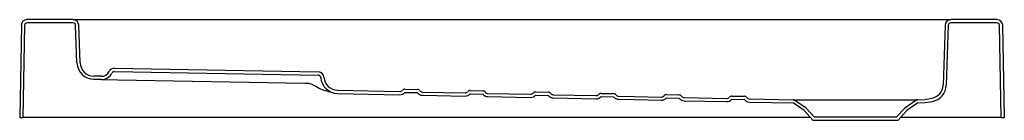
# Model space of a CAD drawing. Header units: millimetres. Extents: x 1381.31 to 1382.52, y 1970.16 to 1970.28.
import ezdxf

# ---------------------------------------------------------------- set-up
doc = ezdxf.new("R2010")
doc.units = ezdxf.units.MM
doc.layers.add('SANINDUSA', color=3, linetype='Continuous')

msp = doc.modelspace()

# ---------------------------------------------------------------- linework, layer by layer
at = {"layer": 'SANINDUSA'}
for p, q in [((1381.3152, 1970.2724), (1381.3132, 1970.1592)), ((1381.319, 1970.2723), (1381.3171, 1970.1592)), ((1381.3785, 1970.2792), (1381.3221, 1970.2792)), ((1381.3785, 1970.2753), (1381.3221, 1970.2753)), ((1381.3785, 1970.2792), (1381.4055, 1970.2792)), ((1381.3832, 1970.2262), (1381.3816, 1970.2723)), ((1381.3871, 1970.2263), (1381.3855, 1970.2725)), ((1381.4055, 1970.2792), (1382.425, 1970.2792)), ((1382.425, 1970.2792), (1382.452, 1970.2792)), ((1382.445, 1970.2725), (1382.4425, 1970.1988)), ((1382.4489, 1970.2723), (1382.4464, 1970.1987)), ((1382.5084, 1970.2792), (1382.452, 1970.2792)), ((1382.5084, 1970.2753), (1382.452, 1970.2753)), ((1382.5135, 1970.1592), (1382.5115, 1970.2723)), ((1382.5174, 1970.1592), (1382.5154, 1970.2724)), ((1381.4288, 1970.2156), (1381.6784, 1970.2112)), ((1381.4289, 1970.2195), (1381.6785, 1970.2151)), ((1381.4132, 1970.2058), (1381.4037, 1970.206)), ((1381.4133, 1970.2097), (1381.4038, 1970.2099)), ((1381.4132, 1970.2058), (1381.4332, 1970.2055)), ((1381.4332, 1970.2055), (1381.662, 1970.2015)), ((1381.6705, 1970.1999), (1381.6734, 1970.1986)), ((1381.6734, 1970.1986), (1381.6752, 1970.1976)), ((1381.7019, 1970.1926), (1381.778, 1970.191)), ((1381.7019, 1970.1887), (1381.778, 1970.1871)), ((1381.7843, 1970.1939), (1381.7996, 1970.1936)), ((1381.7843, 1970.19), (1381.7995, 1970.1897)), ((1381.8057, 1970.1865), (1381.8579, 1970.1854)), ((1381.8058, 1970.1904), (1381.858, 1970.1893)), ((1381.8642, 1970.1883), (1381.8795, 1970.188)), ((1381.8643, 1970.1922), (1381.8796, 1970.1919)), ((1381.8858, 1970.1887), (1381.938, 1970.1877)), ((1381.9442, 1970.1866), (1381.9595, 1970.1863)), ((1381.9443, 1970.1905), (1381.9596, 1970.1902)), ((1381.9657, 1970.1871), (1382.018, 1970.186)), ((1382.0243, 1970.1888), (1382.0395, 1970.1885)), ((1382.1043, 1970.1872), (1382.1195, 1970.1869)), ((1381.8857, 1970.1849), (1381.9379, 1970.1838)), ((1381.9657, 1970.1832), (1382.0179, 1970.1821)), ((1382.0242, 1970.1849), (1382.0395, 1970.1846)), ((1382.1042, 1970.1833), (1382.1194, 1970.183)), ((1382.1256, 1970.1798), (1382.1779, 1970.1787)), ((1382.1257, 1970.1837), (1382.178, 1970.1826)), ((1382.1842, 1970.1816), (1382.1994, 1970.1813)), ((1382.1843, 1970.1855), (1382.1995, 1970.1852)), ((1382.2056, 1970.1781), (1382.259, 1970.177)), ((1382.2057, 1970.182), (1382.2591, 1970.1809)), ((1382.2724, 1970.1677), (1382.259, 1970.177)), ((1382.2591, 1970.1809), (1382.4115, 1970.1809)), ((1382.275, 1970.1706), (1382.2613, 1970.1802)), ((1382.4092, 1970.1802), (1382.3956, 1970.1706)), ((1382.4115, 1970.177), (1382.3981, 1970.1677)), ((1382.2836, 1970.1557), (1382.2724, 1970.1677)), ((1382.2853, 1970.1596), (1382.275, 1970.1706)), ((1382.3956, 1970.1706), (1382.3853, 1970.1596)), ((1382.3981, 1970.1677), (1382.387, 1970.1557)), ((1381.3132, 1970.1592), (1381.3171, 1970.1592)), ((1382.2802, 1970.1592), (1381.3171, 1970.1592)), ((1382.387, 1970.1557), (1382.2836, 1970.1557)), ((1382.3853, 1970.1596), (1382.2853, 1970.1596)), ((1382.5135, 1970.1592), (1382.3903, 1970.1592)), ((1382.5135, 1970.1592), (1382.5174, 1970.1592))]:
    msp.add_line(p, q, dxfattribs=at)
at = {"layer": 'SANINDUSA', "flags": 128}
for points in [[(1381.662, 1970.2015), (1381.6663, 1970.2011), (1381.6705, 1970.1999)], [(1382.0456, 1970.1815), (1382.0655, 1970.1811), (1382.0979, 1970.1804)], [(1382.0457, 1970.1854), (1382.0648, 1970.185), (1382.098, 1970.1843)], [(1382.2613, 1970.1802), (1382.2602, 1970.1807), (1382.2591, 1970.1809)], [(1382.4115, 1970.1809), (1382.4103, 1970.1807), (1382.4092, 1970.1802)], [(1382.4115, 1970.1809), (1382.4202, 1970.1814), (1382.4288, 1970.1828)], [(1382.4115, 1970.177), (1382.4206, 1970.1775), (1382.4296, 1970.1789)]]:
    msp.add_lwpolyline(points, dxfattribs=at)
at = {"layer": 'SANINDUSA'}
for centre, radius, start, end in [((1381.3221, 1970.2722), 0.007, 90, 179), ((1381.3221, 1970.2722), 0.0031, 90, 179), ((1381.3785, 1970.2722), 0.007, 2, 90), ((1381.3785, 1970.2722), 0.0031, 2, 90), ((1382.452, 1970.2722), 0.007, 90, 178), ((1382.452, 1970.2722), 0.0031, 90, 178), ((1382.5084, 1970.2722), 0.007, 1, 90), ((1382.5084, 1970.2722), 0.0031, 1, 90), ((1381.4041, 1970.2269), 0.0209, 182, 269), ((1381.4041, 1970.2269), 0.017, 182, 269), ((1381.4134, 1970.2197), 0.0139, 269, 334.6843), ((1381.4134, 1970.2197), 0.01, 269, 334.6843), ((1381.4288, 1970.2125), 0.007, 89, 154.6843), ((1381.4288, 1970.2125), 0.0031, 89, 154.6843), ((1381.6783, 1970.2081), 0.0031, 3.5561, 89), ((1381.6783, 1970.2081), 0.007, 3.5561, 89), ((1381.7023, 1970.2096), 0.0209, 183.5676, 268.7886), ((1381.7023, 1970.2096), 0.017, 183.5736, 268.7825), ((1382.4255, 1970.1994), 0.017, 281.3598, 358), ((1382.4255, 1970.1994), 0.0209, 281.3598, 358), ((1381.7014, 1970.239), 0.049, 237.7037, 260.6107), ((1381.7781, 1970.195), 0.004, 268.8, 320.1178), ((1381.7781, 1970.195), 0.0079, 268.8, 320.1178), ((1381.7843, 1970.1899), 0.004, 88.8, 140.1178), ((1381.7843, 1970.1899), 0.0001, 88.8, 140.1177), ((1381.7995, 1970.1896), 0.0001, 37.4823, 88.8), ((1381.7995, 1970.1896), 0.004, 37.4822, 88.8), ((1381.8059, 1970.1944), 0.0079, 217.4822, 268.8), ((1381.8059, 1970.1944), 0.004, 217.4822, 268.8), ((1381.8581, 1970.1933), 0.0079, 268.8, 320.1178), ((1381.8581, 1970.1933), 0.004, 268.8, 320.1178), ((1381.8642, 1970.1882), 0.004, 88.8, 140.1178), ((1381.8642, 1970.1882), 0.0001, 88.8, 140.1178), ((1381.8795, 1970.1879), 0.0001, 37.4822, 88.8), ((1381.8795, 1970.1879), 0.004, 37.4822, 88.8), ((1381.8858, 1970.1927), 0.0079, 217.4822, 268.8), ((1381.8858, 1970.1927), 0.004, 217.4822, 268.8), ((1381.9381, 1970.1917), 0.0079, 268.8, 320.1178), ((1381.9381, 1970.1917), 0.004, 268.8, 320.1178), ((1381.9442, 1970.1865), 0.004, 88.8, 140.1178), ((1381.9442, 1970.1865), 0.0001, 88.8, 140.1178), ((1381.9595, 1970.1862), 0.0001, 37.4822, 88.8), ((1381.9595, 1970.1862), 0.004, 37.4822, 88.8), ((1381.9658, 1970.1911), 0.0079, 217.4822, 268.8), ((1381.9658, 1970.1911), 0.004, 217.4822, 268.8), ((1382.0181, 1970.19), 0.004, 268.8, 320.1178), ((1382.0242, 1970.1848), 0.004, 88.8, 140.1178), ((1382.0395, 1970.1845), 0.004, 37.4822, 88.8), ((1382.0458, 1970.1894), 0.004, 217.4822, 268.8), ((1382.1042, 1970.1832), 0.004, 88.8001, 140.1179), ((1382.1194, 1970.1829), 0.004, 37.4821, 88.8), ((1382.0181, 1970.19), 0.0079, 268.8, 320.1178), ((1382.0242, 1970.1848), 0.0001, 88.8, 140.1178), ((1382.0458, 1970.1894), 0.0079, 217.4822, 268.8), ((1382.0395, 1970.1845), 0.0001, 37.4822, 88.8), ((1382.0981, 1970.1883), 0.0079, 268.8001, 320.1179), ((1382.0981, 1970.1883), 0.004, 268.8001, 320.1179), ((1382.1042, 1970.1832), 0.0001, 88.8001, 140.1179), ((1382.1194, 1970.1829), 0.0001, 37.4821, 88.8), ((1382.1258, 1970.1877), 0.0079, 217.4821, 268.7999), ((1382.1258, 1970.1877), 0.004, 217.4821, 268.7999), ((1382.178, 1970.1866), 0.0079, 268.8003, 320.1181), ((1382.178, 1970.1866), 0.004, 268.8003, 320.1181), ((1382.1842, 1970.1815), 0.004, 88.8002, 140.1181), ((1382.1842, 1970.1815), 0.0001, 88.8002, 140.118), ((1382.1994, 1970.1812), 0.0001, 37.4815, 88.7994), ((1382.1994, 1970.1812), 0.004, 37.4815, 88.7994), ((1382.2058, 1970.186), 0.0079, 217.4815, 268.7994), ((1382.2058, 1970.186), 0.004, 217.4815, 268.7994), ((1382.259, 1970.1769), 0.0001, 55, 88.8028), ((1382.4115, 1970.1769), 0.0001, 90.7488, 125)]:
    msp.add_arc(centre, radius, start, end, dxfattribs=at)

doc.saveas('drawing.dxf')
